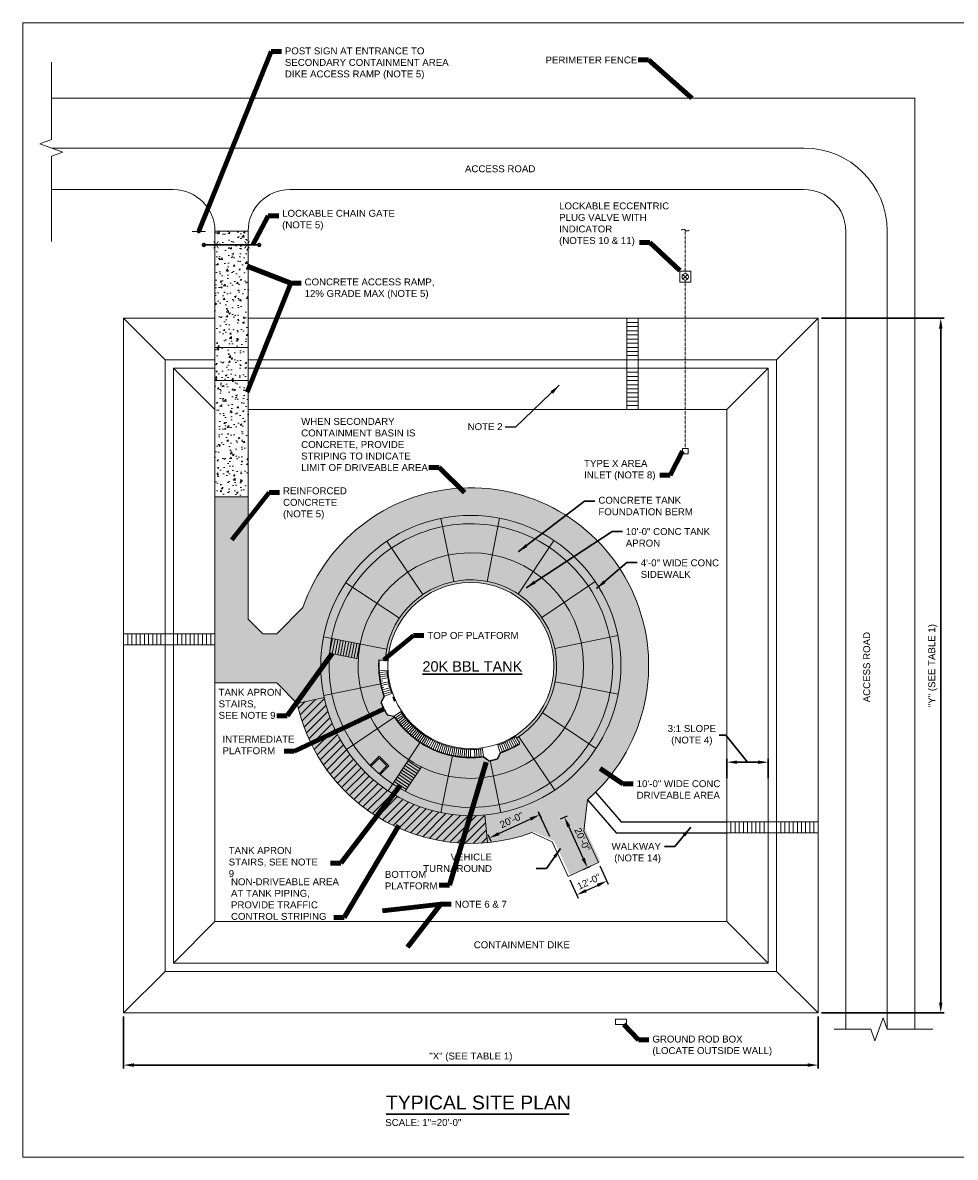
# Model space of a CAD drawing. Header units: inches. Extents: x -22619 to 33, y 1 to 25737.
# Tile 1 of 2: x -22619 to -18574, y 20817 to 25737. Entities that reach past the tile are written whole.
import ezdxf

# ---------------------------------------------------------------- set-up
doc = ezdxf.new("R2010")
doc.units = ezdxf.units.IN
doc.header["$MEASUREMENT"] = 0
for name, pattern in [('CENTER', [24, 15, -3, 3, -3]), ('DASHED', [0.75, 0.5, -0.25]), ('FENCE', [3.31248, 3, -0.15624, -0.15624])]:
    doc.linetypes.add(name, pattern=pattern)
doc.layers.get('DefPoints').update_dxf_attribs({"lineweight": 0})
for name, color, linetype, lineweight in [('C-PVMT-CONC', 2, 'Continuous', 25), ('C-SITE-FENC', 5, 'FENCE', 30), ('G-ANNO-DIMS', 2, 'Continuous', 0), ('G-ANNO-HATC', 2, 'Continuous', 0), ('G-ANNO-MASK', 1, 'Continuous', 0), ('G-ANNO-NOTE', 4, 'Continuous', 30), ('G-ANNO-PATT', 250, 'Continuous', 0), ('G-ANNO-TEXT', 2, 'Continuous', 30), ('M-DETL LGHT', 3, 'Continuous', 0), ('M-DETL-LGHT', 3, 'Continuous', 0), ('M-DETL-MEDM', 5, 'Continuous', 0), ('M-DETL-XLGT', 1, 'Continuous', 0), ('M-FNCE', 4, 'BARBWIRE_1', 0), ('M-ROAD', 3, 'Continuous', 0)]:
    doc.layers.add(name, color=color, linetype=linetype, lineweight=lineweight)
doc.layers.add('G-ANNO-NPLT', color=2, linetype='Continuous', lineweight=0, plot=False)
doc.styles.add("AEC_AC_23CivDims-CC_1_20'", font='arial.ttf', dxfattribs={"height": 30})
doc.styles.add("AEC_AC_43Text-LeftTop_1_1-2_1'", font='arial.ttf', dxfattribs={"height": 1})
doc.styles.add("AEC_AC_45Text-LeftTop_3-4_1'", font='arial.ttf', dxfattribs={"height": 2})
doc.styles.add("AEC_AC_55Text-LeftTop_1_20'", font='arial.ttf', dxfattribs={"height": 30})
doc.styles.add("AEC_AC_56Text-LeftTop_1_30'", font='arial.ttf', dxfattribs={"height": 45})
doc.styles.add('Style-Arial', font='arial.ttf')
doc.styles.add('Style-romans', font='romans.shx')
doc.linetypes.add('BARBWIRE_1', pattern='A,12,-1.2,["X",Style-romans,S=0.9,R=0,X=-0.3,Y=-0.45],-1.2', length=14.4)
doc.dimstyles.new("AEC_AC_23_Civ-Dims_20'", dxfattribs={"dimtxt": 30, "dimasz": 45, "dimexe": 15, "dimexo": 15, "dimgap": 15, "dimtad": 1, "dimlfac": 0.083333, "dimzin": 15, "dimdsep": 46, "dimtxsty": "AEC_AC_23CivDims-CC_1_20'", "dimcen": 0.09, "dimclrd": 256, "dimclre": 256, "dimazin": 2, "dimtfac": 1, "dimtmove": 1, "dimatfit": 3, "dimfxl": 1, "dimfrac": 1, "dimtolj": 1, "dimtzin": 15, "dimlwd": 30, "dimlwe": 30, "dimarcsym": 0})
doc.dimstyles.new("AEC_AC_55_Notes_1_20'", dxfattribs={"dimtxt": 30, "dimasz": 45, "dimexe": 15, "dimexo": 15, "dimgap": 15, "dimtad": 1, "dimjust": 1, "dimdec": 3, "dimzin": 15, "dimdsep": 46, "dimlunit": 5, "dimtxsty": "AEC_AC_55Text-LeftTop_1_20'", "dimcen": 0.09, "dimclrd": 256, "dimclre": 256, "dimazin": 2, "dimtfac": 0.7, "dimtdec": 3, "dimtmove": 1, "dimatfit": 1, "dimfxl": 1, "dimfrac": 1, "dimtolj": 1, "dimtzin": 15, "dimlwd": 30, "dimlwe": 30, "dimarcsym": 0})

# ---------------------------------------------------------------- blocks, each defined once
blk = doc.blocks.new('*U107')
at = {"layer": 'M-DETL LGHT'}
for p, q in [((-90, 24), (-90, -24)), ((90, 24), (-90, 24)), ((-72, 24), (-72, -24)), ((-54, 24), (-54, -24)), ((-36, 24), (-36, -24)), ((-18, 24), (-18, -24)), ((0, 24), (0, -24)), ((18, 24), (18, -24)), ((36, 24), (36, -24)), ((54, 24), (54, -24)), ((72, 24), (72, -24)), ((90, 24), (90, -24)), ((90, -24), (-90, -24))]:
    blk.add_line(p, q, dxfattribs=at)
blk = doc.blocks.new('*D108')
at = {"layer": 'DefPoints', "color": 0, "lineweight": 25, "transparency": 16777216}
for p in [(-22181.2, 21443), (-19169.2, 21443), (-22181.2, 21216.7)]:
    blk.add_point(p, dxfattribs=at)
at = {"layer": 'G-ANNO-DIMS', "lineweight": 30, "transparency": 16777216}
for p, q in [((-22181.2, 21428), (-22181.2, 21201.7)), ((-19169.2, 21428), (-19169.2, 21201.7)), ((-19214.2, 21216.7), (-22136.2, 21216.7))]:
    blk.add_line(p, q, dxfattribs=at)
at = {"layer": 'G-ANNO-DIMS', "lineweight": 25, "transparency": 16777216}
for points in [[(-22136.2, 21224.2), (-22136.2, 21209.2), (-22181.2, 21216.7)], [(-19214.2, 21224.2), (-19214.2, 21209.2), (-19169.2, 21216.7)]]:
    blk.add_solid(points, dxfattribs=at)
at = {"layer": 'G-ANNO-DIMS', "color": 0, "lineweight": 30, "transparency": 16777216, "insert": (-20675.2, 21251.4), "char_height": 30, "attachment_point": 5, "style": "AEC_AC_23CivDims-CC_1_20'"}
blk.add_mtext('\\A1;"X" (SEE TABLE 1)', dxfattribs=at)
blk = doc.blocks.new('*D109')
at = {"layer": 'DefPoints', "color": 0, "lineweight": 25, "transparency": 16777216}
for p in [(-19169.2, 24455), (-18637.2, 24455), (-19169.2, 21443)]:
    blk.add_point(p, dxfattribs=at)
at = {"layer": 'G-ANNO-DIMS', "lineweight": 30, "transparency": 16777216}
for p, q in [((-19154.2, 24455), (-18622.2, 24455)), ((-18637.2, 21488), (-18637.2, 24410)), ((-19154.2, 21443), (-18622.2, 21443))]:
    blk.add_line(p, q, dxfattribs=at)
at = {"layer": 'G-ANNO-DIMS', "lineweight": 25, "transparency": 16777216}
for points in [[(-18644.7, 24410), (-18629.7, 24410), (-18637.2, 24455)], [(-18644.7, 21488), (-18629.7, 21488), (-18637.2, 21443)]]:
    blk.add_solid(points, dxfattribs=at)
at = {"layer": 'G-ANNO-DIMS', "color": 0, "lineweight": 30, "transparency": 16777216, "insert": (-18671.8, 22949), "char_height": 30, "attachment_point": 5, "rotation": 90, "style": "AEC_AC_23CivDims-CC_1_20'"}
blk.add_mtext('\\A1;"Y" (SEE TABLE 1)', dxfattribs=at)
blk = doc.blocks.new('*D111')
at = {"layer": 'DefPoints', "color": 0, "lineweight": 25, "transparency": 16777216}
for p in [(-19385.2, 22530), (-19565.2, 22446.3), (-19385.2, 22446.3)]:
    blk.add_point(p, dxfattribs=at)
at = {"layer": 'G-ANNO-DIMS', "lineweight": 30, "transparency": 16777216}
for p, q in [((-19568.9, 22646.7), (-19598.9, 22646.7)), ((-19475.2, 22530), (-19568.9, 22646.7)), ((-19565.2, 22461.3), (-19565.2, 22545)), ((-19385.2, 22461.3), (-19385.2, 22545)), ((-19520.2, 22530), (-19430.2, 22530))]:
    blk.add_line(p, q, dxfattribs=at)
at = {"layer": 'G-ANNO-DIMS', "lineweight": 25, "transparency": 16777216}
for points in [[(-19520.2, 22537.5), (-19520.2, 22522.5), (-19565.2, 22530)], [(-19430.2, 22537.5), (-19430.2, 22522.5), (-19385.2, 22530)]]:
    blk.add_solid(points, dxfattribs=at)
at = {"layer": 'G-ANNO-DIMS', "color": 0, "lineweight": 30, "transparency": 16777216, "insert": (-19716.8, 22646.7), "char_height": 30, "attachment_point": 5, "style": "AEC_AC_23CivDims-CC_1_20'"}
blk.add_mtext('3:1 SLOPE \\P(NOTE 4)', dxfattribs=at)
blk = doc.blocks.new('*D112')
at = {"layer": 'DefPoints', "color": 0, "lineweight": 25, "transparency": 16777216}
for p in [(-20122, 22094.5), (-20252.7, 22034.1), (-20085.3, 22014.9)]:
    blk.add_point(p, dxfattribs=at)
at = {"layer": 'G-ANNO-DIMS', "lineweight": 25, "transparency": 16777216}
for p, q in [((-20115.7, 22080.9), (-20079, 22001.3)), ((-20246.5, 22020.5), (-20209.7, 21940.9)), ((-20175.1, 21973.4), (-20126.1, 21996))]:
    blk.add_line(p, q, dxfattribs=at)
for points in [[(-20129.3, 22002.9), (-20123, 21989.2), (-20085.3, 22014.9)], [(-20178.3, 21980.2), (-20172, 21966.6), (-20216, 21954.5)]]:
    blk.add_solid(points, dxfattribs=at)
at = {"layer": 'G-ANNO-DIMS', "color": 0, "lineweight": 25, "transparency": 16777216, "insert": (-20163.3, 22012.2), "char_height": 30, "attachment_point": 5, "rotation": 24.783, "style": "AEC_AC_55Text-LeftTop_1_20'"}
blk.add_mtext('\\A1;12\'-0"', dxfattribs=at)
blk = doc.blocks.new('*D113')
at = {"layer": 'DefPoints', "color": 0, "lineweight": 25, "transparency": 16777216}
for p in [(-20269.3, 22291.9), (-20300.3, 22277.8), (-20200.4, 22058.3)]:
    blk.add_point(p, dxfattribs=at)
at = {"layer": 'G-ANNO-DIMS', "lineweight": 25, "transparency": 16777216}
for p, q in [((-20286.6, 22284), (-20255.6, 22298.1)), ((-20188, 22113.3), (-20250.6, 22251)), ((-20186.8, 22064.5), (-20155.7, 22078.6))]:
    blk.add_line(p, q, dxfattribs=at)
for points in [[(-20243.8, 22254.1), (-20257.4, 22247.9), (-20269.3, 22291.9)], [(-20181.2, 22116.5), (-20194.9, 22110.2), (-20169.4, 22072.4)]]:
    blk.add_solid(points, dxfattribs=at)
at = {"layer": 'G-ANNO-DIMS', "color": 0, "lineweight": 25, "transparency": 16777216, "insert": (-20191.7, 22194.7), "char_height": 30, "attachment_point": 5, "rotation": 294.4594, "style": "AEC_AC_55Text-LeftTop_1_20'"}
blk.add_mtext('\\A1;20\'-0"', dxfattribs=at)
blk = doc.blocks.new('*D114')
at = {"layer": 'DefPoints', "color": 0, "lineweight": 25, "transparency": 16777216}
for p in [(-20389.6, 22330.4), (-20376.5, 22302.2), (-20607.8, 22229.7)]:
    blk.add_point(p, dxfattribs=at)
at = {"layer": 'G-ANNO-DIMS', "lineweight": 25, "transparency": 16777216}
for p, q in [((-20383.3, 22316.8), (-20370.2, 22288.6)), ((-20553.9, 22220.3), (-20417.4, 22283.3)), ((-20601.5, 22216.1), (-20588.5, 22187.8))]:
    blk.add_line(p, q, dxfattribs=at)
for points in [[(-20420.5, 22290.1), (-20414.2, 22276.5), (-20376.5, 22302.2)], [(-20557, 22227.1), (-20550.7, 22213.5), (-20594.7, 22201.4)]]:
    blk.add_solid(points, dxfattribs=at)
at = {"layer": 'G-ANNO-DIMS', "color": 0, "lineweight": 25, "transparency": 16777216, "insert": (-20498.3, 22279.3), "char_height": 30, "attachment_point": 5, "rotation": 24.783, "style": "AEC_AC_55Text-LeftTop_1_20'"}
blk.add_mtext('\\A1;20\'-0"', dxfattribs=at)

msp = doc.modelspace()

# ---------------------------------------------------------------- hatches: boundary and pattern name
at = {"layer": 'G-ANNO-PATT'}
h = msp.add_hatch(dxfattribs=at)
h.set_pattern_fill('AR-CONC', color=256, style=0, pattern_type=2)
h.set_pattern_definition([(50, (-21734.96, 24461.44), (71.726, -6.275), [7.5, -82.5]), (355, (-21734.96, 24461.44), (-13.875, 75.219), [6, -66]), (100.451, (-21728.98, 24460.92), (57.851, 68.944), [6.374, -70.114]), (46.184, (-21734.96, 24481.44), (106.724, -16.552), [11.25, -123.75]), (96.636, (-21726.07, 24480.06), (93.466, 97.412), [9.56, -105.171]), (351.184, (-21734.96, 24481.44), (93.466, 97.412), [9, -99]), (21, (-21724.96, 24476.44), (59.691, -40.262), [7.5, -82.5]), (326, (-21724.96, 24476.44), (24.332, 72.515), [6, -66]), (71.451, (-21719.985, 24473.09), (84.022, 32.253), [6.374, -70.114]), (37.5, (-21734.96, 24461.443), (1.216, 33.2894), [0, -65.2, 0, -67, 0, -66.25]), (7.5, (-21734.96, 24461.443), (26.307, 39.4412), [0, -38.2, 0, -63.7, 0, -25.25]), (327.5, (-21757.26, 24461.443), (53.3822, -2.2555), [0, -25, 0, -78, 0, -103.5]), (317.5, (-21767.26, 24461.443), (58.3186, 10.0105), [0, -32.5, 0, -51.8, 0, -73.5])])
h.paths.add_polyline_path([(-21641.1522, 24833.0136), (-21785.1517, 24833.0136), (-21785.1517, 24329.0156), (-21641.1522, 24329.0156)])
h = msp.add_hatch(dxfattribs=at)
h.set_pattern_fill('AR-CONC', color=256, style=0, pattern_type=2)
h.set_pattern_definition([(50, (-21725.47, 24265.25), (71.726, -6.275), [7.5, -82.5]), (355, (-21725.47, 24265.25), (-13.875, 75.22), [6, -66]), (100.45, (-21719.49, 24264.73), (57.85, 68.944), [6.374, -70.114]), (46.184, (-21725.47, 24285.25), (106.724, -16.55), [11.25, -123.75]), (96.64, (-21716.58, 24283.87), (93.47, 97.41), [9.56, -105.17]), (351.18, (-21725.47, 24285.25), (93.47, 97.41), [9, -99]), (21, (-21715.47, 24280.25), (59.69, -40.262), [7.5, -82.5]), (326, (-21715.47, 24280.25), (24.33, 72.515), [6, -66]), (71.45, (-21710.496, 24276.896), (84.022, 32.253), [6.374, -70.114]), (37.5, (-21725.47, 24265.25), (1.216, 33.2894), [0, -65.2, 0, -67, 0, -66.25]), (7.5, (-21725.47, 24265.25), (26.307, 39.441), [0, -38.2, 0, -63.7, 0, -25.25]), (327.5, (-21747.77, 24265.25), (53.382, -2.2555), [0, -25, 0, -78, 0, -103.5]), (317.5, (-21757.77, 24265.25), (58.319, 10.01), [0, -32.5, 0, -51.8, 0, -73.5])])
h.paths.add_polyline_path([(-21785.1517, 24185.0162), (-21641.1522, 24185.0162), (-21641.1522, 24329.0156), (-21785.1517, 24329.0156)])
h = msp.add_hatch(dxfattribs=at)
h.set_pattern_fill('AR-CONC', color=256, style=0, pattern_type=2)
h.set_pattern_definition([(50, (-21719.144, 23847.553), (71.726, -6.275), [7.5, -82.5]), (355, (-21719.144, 23847.55), (-13.875, 75.219), [6, -66]), (100.451, (-21713.17, 23847.03), (57.851, 68.944), [6.374, -70.114]), (46.184, (-21719.14, 23867.55), (106.724, -16.552), [11.25, -123.75]), (96.636, (-21710.25, 23866.17), (93.466, 97.412), [9.56, -105.171]), (351.184, (-21719.14, 23867.55), (93.466, 97.41), [9, -99]), (21, (-21709.144, 23862.553), (59.691, -40.262), [7.5, -82.5]), (326, (-21709.144, 23862.55), (24.332, 72.515), [6, -66]), (71.451, (-21704.17, 23859.2), (84.022, 32.253), [6.374, -70.114]), (37.5, (-21719.144, 23847.553), (1.216, 33.2894), [0, -65.2, 0, -67, 0, -66.25]), (7.5, (-21719.144, 23847.553), (26.307, 39.441), [0, -38.2, 0, -63.7, 0, -25.25]), (327.5, (-21741.444, 23847.553), (53.3822, -2.2555), [0, -25, 0, -78, 0, -103.5]), (317.5, (-21751.444, 23847.553), (58.3186, 10.0105), [0, -32.5, 0, -51.8, 0, -73.5])])
h.paths.add_polyline_path([(-21641.1522, 24185.0162), (-21785.1517, 24185.0162), (-21785.1517, 23681.0182), (-21641.1522, 23681.0182), (-21641.1522, 24059.0167)])
h = msp.add_hatch(dxfattribs=at)
h.set_pattern_fill('AR-CONC', color=256, scale=10)
h.set_pattern_definition([(50, (-21176.15, 23275.193), (71.726, -6.2752), [7.5, -82.5]), (355, (-21176.15, 23275.19), (-13.875, 75.2192), [6, -66]), (100.4514, (-21170.17, 23274.67), (57.851, 68.944), [6.374, -70.1142]), (46.184, (-21176.15, 23295.19), (106.724, -16.552), [11.25, -123.75]), (96.6356, (-21167.25, 23293.81), (93.466, 97.412), [9.561, -105.1714]), (351.184, (-21176.15, 23295.19), (93.466, 97.412), [9, -99]), (21, (-21166.15, 23290.193), (59.6907, -40.2619), [7.5, -82.5]), (326, (-21166.15, 23290.19), (24.3315, 72.515), [6, -66]), (71.4514, (-21161.174, 23286.84), (84.0222, 32.253), [6.374, -70.1142]), (37.5, (-21176.148, 23275.193), (1.216, 33.2894), [0, -65.2, 0, -67, 0, -66.25]), (7.5, (-21176.15, 23275.193), (26.30695, 39.4412), [0, -38.2, 0, -63.7, 0, -25.25]), (327.5, (-21198.448, 23275.193), (53.38224, -2.2555), [0, -25, 0, -78, 0, -103.5]), (317.5, (-21208.45, 23275.193), (58.3186, 10.0105), [0, -32.5, 0, -51.8, 0, -73.5])])
h.paths.add_polyline_path([(-20182.9223, 22248.926), (-20169.3918, 22367.0944, -0.088238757), (-20401.0682, 22228.3881), (-20313.6601, 22188.5636), (-20244.177, 22038.0713), (-20113.4391, 22098.4337)])
h.paths.add_polyline_path([(-21428.561, 22785.2614, 7.276992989), (-21403.9939, 23200.4803), (-21517.2975, 23087.1767), (-21578.02, 23087.1767), (-21641.1522, 23150.309), (-21641.1522, 23681.0182), (-21785.1517, 23681.0182), (-21785.1517, 22873.9978), (-21517.2975, 22873.9978)])
h.paths.add_polyline_path([(-20839.1268, 22587.0411), (-20839.1273, 22587.0401), (-20839.1268, 22587.0411, -0.140294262), (-21007.4978, 22730.0423), (-21037.2134, 22736.1524, -0.035030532), (-21063.3858, 22788.7829), (-21050.3254, 22816.165, -0.100008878), (-21072.4768, 22972.2377), (-21034.5416, 22970.0211, -1.879470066), (-20559.6208, 22608.0658), (-20558.337, 22604.2774, 0.058888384), (-20481.1899, 22641.0081), (-20463.0722, 22612.2376, -0.058888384), (-20547.4254, 22572.0761), (-20560.8578, 22544.8745, -0.02174715), (-20596.3961, 22536.4736), (-20620.5865, 22554.7815, -0.140297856)], flags=16)
h = msp.add_hatch(dxfattribs=at)
h.set_pattern_fill('ANSI31', color=256, style=0, pattern_type=2)
h.set_pattern_definition([(45, (-21177.262, 22443.86), (-17.6777, 17.6777), [])])
h.paths.add_polyline_path([(-20603.274, 22181.3824), (-20614.4619, 22300.8593, -0.379298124), (-21311.2996, 22810.7493), (-21428.561, 22785.2614, 0.379298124)])

# ---------------------------------------------------------------- linework, layer by layer
at = {"layer": 'C-PVMT-CONC'}
for p, q in [((-20169.3918, 22367.0944), (-20134.1439, 22399.7107)), ((-20134.1439, 22399.7107), (-20023.2397, 22272.1056)), ((-20169.3918, 22367.0944), (-20045.1173, 22224.1056)), ((-20023.2397, 22272.1056), (-19565.1605, 22272.1056)), ((-20045.1173, 22224.1056), (-19565.1605, 22224.1056))]:
    msp.add_line(p, q, dxfattribs=at)
at = {"layer": 'C-SITE-FENC'}
msp.add_line((-21833.152, 24773.0136), (-21593.152, 24773.0136), dxfattribs=at)
for centre in [(-21833.152, 24773.0136), (-21593.152, 24773.0136)]:
    msp.add_circle(centre, 6, dxfattribs=at)
at = {"layer": 'DefPoints', "color": 30}
msp.add_point((-18642.6646, 24455.0147), dxfattribs=at)
at = {"layer": 'G-ANNO-DIMS', "lineweight": 25}
msp.add_line((-20333.1169, 22208.2048), (-20379.981, 22309.7069), dxfattribs=at)
at = {"layer": 'G-ANNO-HATC'}
for p, q in [((-21428.561, 22785.2614), (-21311.2996, 22810.7493)), ((-20614.4619, 22300.8593), (-20603.274, 22181.3824))]:
    msp.add_line(p, q, dxfattribs=at)
at = {"layer": 'G-ANNO-MASK', "linetype": 'Continuous', "ltscale": 3, "flags": 128}
for points in [[(-22494.566, 24788.3965), (-22494.566, 25157.735), (-22445.1116, 25175.7349), (-22544.0204, 25211.7348), (-22494.566, 25229.7347), (-22494.566, 25566.1726)], [(-19099.8173, 21371.7466), (-18940.9652, 21371.7466), (-18922.9653, 21322.2922), (-18886.9654, 21421.201), (-18868.9655, 21371.7466), (-18672.1439, 21371.7466)]]:
    msp.add_lwpolyline(points, dxfattribs=at)
at = {"layer": 'G-ANNO-MASK'}
for centre, radius, start, end in [((-19752.8312, 24830.7984), 10.3667, 42.2683713, 147.1847107), ((-19736.4405, 24844.6528), 11.1079, 218.2824921, 316.3625986)]:
    msp.add_arc(centre, radius, start, end, dxfattribs=at)
at = {"layer": 'G-ANNO-NOTE'}
msp.add_line((-20885.3072, 22911.9939), (-20452.7106, 22911.9939), dxfattribs=at)
at = {"layer": 'G-ANNO-NPLT'}
msp.add_3dface([(-22618.9112, 25736.7531), (-15418.9112, 25736.7531), (-15418.9112, 20816.7531), (-22618.9112, 20816.7531)], dxfattribs=at)
at = {"layer": 'G-ANNO-TEXT', "ltscale": 30}
msp.add_line((-21043.0293, 21003.7755), (-20248.3376, 21003.7755), dxfattribs=at)
at = {"layer": 'M-DETL LGHT'}
for p, q in [((-21008.7534, 22813.7828), (-21014.2585, 22811.3892)), ((-21014.2585, 22811.3892), (-21007.081, 22794.8821)), ((-21014.2585, 22811.3892), (-21001.5759, 22797.2758)), ((-21008.7534, 22813.7828), (-21007.081, 22794.8821)), ((-21001.5759, 22797.2758), (-21007.081, 22794.8821))]:
    msp.add_line(p, q, dxfattribs=at)
at = {"layer": 'M-DETL LGHT', "flags": 128}
for points in [[(-21287.7808, 23003.0978), (-21275.5976, 23065.7747)], [(-21276.0013, 23000.8081), (-21263.8181, 23063.485)], [(-21264.2218, 22998.5184), (-21252.0387, 23061.1953)], [(-21252.4423, 22996.2287), (-21240.2592, 23058.9056)], [(-21240.6629, 22993.939), (-21228.4797, 23056.6159)], [(-21228.8834, 22991.6493), (-21216.7002, 23054.3262)], [(-21217.1039, 22989.3596), (-21204.9208, 23052.0365)], [(-21205.3244, 22987.0699), (-21193.1413, 23049.7468)], [(-21193.5449, 22984.7802), (-21181.3618, 23047.4571)], [(-21181.7655, 22982.4905), (-21169.5823, 23045.1674)], [(-21169.986, 22980.2008), (-21157.8028, 23042.8777)], [(-21287.7639, 23003.1847), (-21163.2414, 22978.8847)], [(-20895.1202, 22501.0082), (-20948.3638, 22536.2493)], [(-20928.2363, 22450.9752), (-20981.4799, 22486.2164)], [(-20921.6131, 22460.9818), (-20974.8567, 22496.2229)], [(-20914.9899, 22470.9884), (-20968.2335, 22506.2295)], [(-20908.3667, 22480.995), (-20961.6103, 22516.2361)], [(-20959.5948, 22403.7537), (-20889.4912, 22509.4992)], [(-20901.7435, 22491.0016), (-20954.987, 22526.2427)], [(-20954.7292, 22410.9488), (-21007.9728, 22446.19)], [(-20948.106, 22420.9554), (-21001.3496, 22456.1966)], [(-20941.4828, 22430.962), (-20994.7263, 22466.2032)], [(-20934.8596, 22440.9686), (-20988.1031, 22476.2098)]]:
    msp.add_lwpolyline(points, dxfattribs=at)
at = {"layer": 'M-DETL LGHT'}
for points in [[(-19998.19, 24275.0151), (-19950.19, 24275.0151), (-19950.19, 24239.016), (-19998.19, 24239.016)], [(-22001.1508, 23086.9137), (-21965.1509, 23086.9137), (-21965.1509, 23038.9137), (-22001.1508, 23038.9137)], [(-19385.1613, 22224.1056), (-19349.1614, 22224.1056), (-19349.1614, 22272.1056), (-19385.1613, 22272.1056)]]:
    msp.add_3dface(points, dxfattribs=at)
at = {"layer": 'M-DETL-LGHT', "linetype": 'DASHED'}
for p, q in [((-19745.1598, 24649.0553), (-19745.1598, 24837.7711)), ((-19745.1598, 24649.0553), (-19745.1598, 24837.7711)), ((-19745.1598, 23891.0174), (-19745.1598, 24620.9735))]:
    msp.add_line(p, q, dxfattribs=at)
at = {"layer": 'M-DETL-LGHT'}
for p, q in [((-19755.0882, 24625.086), (-19735.2314, 24644.9428)), ((-19735.2314, 24625.086), (-19755.0882, 24644.9428)), ((-19755.0882, 24625.086), (-19735.2314, 24644.9428)), ((-19735.2314, 24625.086), (-19755.0882, 24644.9428)), ((-22001.1508, 24275.0158), (-22181.1501, 24455.0151)), ((-19349.1614, 24275.0158), (-19169.1621, 24455.0151)), ((-21785.1517, 24059.0167), (-21965.1509, 24239.016)), ((-19565.1605, 24059.0167), (-19385.1613, 24239.016)), ((-20804.9441, 23586.9496), (-20749.3207, 23313.5517)), ((-20550.94, 23588.0579), (-20604.1754, 23314.185)), ((-21039.1892, 23488.7224), (-20883.175, 23257.4219)), ((-20315.8466, 23491.8786), (-20469.8364, 23259.2254)), ((-21218.0136, 23308.3307), (-20985.3604, 23154.3409)), ((-20135.4548, 23313.0543), (-20366.7554, 23157.0401)), ((-20037.2277, 23078.8091), (-20310.6256, 23023.1857)), ((-21314.1928, 23073.2373), (-21040.32, 23020.0018)), ((-20036.1194, 22824.805), (-20309.9923, 22878.0405)), ((-21313.0845, 22819.2331), (-21065.1646, 22869.673)), ((-20132.2986, 22589.7116), (-20364.9518, 22743.7014)), ((-21214.8574, 22584.988), (-21005.0929, 22726.4759)), ((-20311.123, 22409.3198), (-20467.1372, 22640.6204)), ((-21034.4656, 22406.1636), (-20894.5161, 22617.6043)), ((-21034.4656, 22406.1636), (-20894.5161, 22617.6043)), ((-21072.757, 22556.1326), (-21110.2221, 22518.7506)), ((-21072.7664, 22547.6473), (-21106.2171, 22514.2709)), ((-21072.7664, 22547.6473), (-21038.8631, 22513.6686)), ((-21072.757, 22556.1326), (-21030.3779, 22513.6592)), ((-20545.3681, 22311.0927), (-20591.4219, 22537.4544)), ((-21038.8631, 22513.6686), (-21072.3139, 22480.2922)), ((-21030.3779, 22513.6592), (-21067.843, 22476.2773)), ((-21785.1517, 21839.0256), (-21965.1509, 21659.0263)), ((-19565.1605, 21839.0256), (-19385.1613, 21659.0263)), ((-22001.1508, 21623.0264), (-22181.1501, 21443.0272)), ((-19349.1614, 21623.0264), (-19169.1621, 21443.0272))]:
    msp.add_line(p, q, dxfattribs=at)
at = {"layer": 'M-DETL-LGHT', "flags": 128}
msp.add_lwpolyline([(-20804.9441, 22311.0927), (-20754.4021, 22559.5148)], dxfattribs=at)
at = {"layer": 'M-DETL-LGHT'}
msp.add_circle((-19745.1598, 24635.0144), 14.0409, dxfattribs=at)
msp.add_circle((-19745.1598, 24635.0144), 14.0409, dxfattribs=at)
for centre, radius, start, end in [((-19752.8312, 24830.7984), 10.3667, 42.2683713, 147.1847107), ((-19736.4405, 24844.6528), 11.1079, 218.2824921, 316.3625986), ((-20675.1561, 22949.0211), 371.9985, 302.2, 176.3478045)]:
    msp.add_arc(centre, radius, start, end, dxfattribs=at)
at = {"layer": 'M-DETL-MEDM'}
for p, q in [((-21785.1517, 24833.0136), (-21785.1517, 21839.0256)), ((-21641.1522, 24833.0136), (-21785.1517, 24833.0136)), ((-21641.1522, 24833.0136), (-21641.1522, 23681.0182)), ((-22181.1501, 24455.0151), (-22181.1501, 21443.0272)), ((-21786.7588, 24455.0151), (-22181.1501, 24455.0151)), ((-19169.1621, 24455.0151), (-21639.5451, 24455.0151)), ((-19169.1621, 21443.0272), (-19169.1621, 24455.0151)), ((-21641.1522, 24329.0156), (-21785.1517, 24329.0156)), ((-22001.1508, 24275.0158), (-22001.1508, 21623.0264)), ((-21785.1517, 24275.0158), (-22001.1508, 24275.0158)), ((-19349.1614, 24275.0158), (-21641.1522, 24275.0158)), ((-19349.1614, 21623.0264), (-19349.1614, 24275.0158)), ((-21965.1509, 24239.016), (-21965.1509, 21659.0263)), ((-21785.1517, 24239.016), (-21965.1509, 24239.016)), ((-19385.1613, 24239.016), (-21641.1522, 24239.016)), ((-19385.1613, 21659.0263), (-19385.1613, 24239.016)), ((-21641.1522, 24185.0162), (-21785.1517, 24185.0162)), ((-19565.1605, 24059.0167), (-21641.1522, 24059.0167)), ((-19565.1605, 21839.0256), (-19565.1605, 24059.0167)), ((-21641.1522, 23681.0182), (-21785.1517, 23681.0182)), ((-21517.2975, 23087.1767), (-21578.02, 23087.1767)), ((-21517.2975, 23087.1767), (-21578.02, 23087.1767)), ((-21517.2975, 22873.9978), (-21785.1517, 22873.9978)), ((-20184.9866, 22230.8974), (-20169.3918, 22367.0944)), ((-20322.223, 22184.6101), (-20410.5494, 22224.853)), ((-20184.9866, 22230.8974), (-20122.002, 22094.4802)), ((-20322.223, 22184.6101), (-20252.7398, 22034.1178)), ((-20252.7398, 22034.1178), (-20122.002, 22094.4802)), ((-21785.1517, 21839.0256), (-19565.1605, 21839.0256)), ((-21965.1509, 21659.0263), (-19385.1613, 21659.0263)), ((-22001.1508, 21623.0264), (-19349.1614, 21623.0264)), ((-22181.1501, 21443.0272), (-19169.1621, 21443.0272))]:
    msp.add_line(p, q, dxfattribs=at)
at = {"layer": 'M-DETL-MEDM', "flags": 128}
for points in [[(-21855.2095, 24831.1638), (-21883.8483, 24831.1638)], [(-21855.2095, 24831.1638), (-21826.5707, 24831.1638)], [(-21641.1522, 23681.0182), (-21641.1522, 23150.309)], [(-21403.9939, 23200.4803), (-21517.2975, 23087.1767)], [(-21641.1522, 23150.309), (-21578.02, 23087.1767)], [(-21428.561, 22785.2614), (-21517.2975, 22873.9978)]]:
    msp.add_lwpolyline(points, dxfattribs=at)
msp.add_lwpolyline([(-21859.2095, 24831.1638, 8, 8, 1), (-21851.2095, 24831.1638, 8, 8, 1), (-21859.2095, 24831.1638, 0, 0, 0)], format="xyseb", dxfattribs=at)
at = {"layer": 'M-DETL-MEDM'}
msp.add_circle((-20675.1561, 22949.0211), 359.9986, dxfattribs=at)
for radius, start, end in [(770.9969, 310.9945674, 160.9648584), (650.9974, 0, 359.9999943), (614.9975, 270.4018097, 202.6560605), (488.998, 270.5049707, 180.498631), (488.998, 180.498631, 270.5049707), (770.9969, 192.2630346, 234.6744687), (614.9975, 202.6560605, 270.4018097), (770.9969, 234.3378639, 290.0719969)]:
    msp.add_arc((-20675.1561, 22949.0211), radius, start, end, dxfattribs=at)
for points in [[(-19769.1598, 24659.0144), (-19721.1598, 24659.0144), (-19721.1598, 24611.0144), (-19769.1598, 24611.0144)], [(-19733.1599, 23867.0175), (-19733.1599, 23891.0174), (-19757.1598, 23891.0174), (-19757.1598, 23867.0175)], [(-19999.4839, 21391.9244), (-19999.4839, 21415.9243), (-20047.6235, 21415.9243), (-20047.6235, 21391.9244)]]:
    msp.add_3dface(points, dxfattribs=at)
at = {"layer": 'M-DETL-XLGT'}
for p, q in [((-21034.4194, 22972.0173), (-21074.3517, 22974.3507)), ((-21034.5416, 22970.0211), (-21072.4768, 22972.2377)), ((-21034.5416, 22928.0212), (-21072.4768, 22925.8046)), ((-21014.5052, 22828.8498), (-21050.3254, 22816.165)), ((-21050.3254, 22816.165), (-21063.3858, 22788.7829)), ((-21007.4978, 22730.0423), (-21037.2134, 22736.1524)), ((-20975.7667, 22750.9498), (-21007.4978, 22730.0423)), ((-20481.1899, 22641.0081), (-20463.0722, 22612.2376)), ((-20625.7967, 22592.4225), (-20620.5865, 22554.7815)), ((-20559.6208, 22608.0658), (-20547.4254, 22572.0761)), ((-20547.4254, 22572.0761), (-20560.8578, 22544.8745))]:
    msp.add_line(p, q, dxfattribs=at)
at = {"layer": 'M-DETL-XLGT', "linetype": 'CENTER', "ltscale": 0.5, "flags": 128}
msp.add_lwpolyline([(-21074.3517, 22974.3507, 0.100747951), (-21052.4867, 22816.2794), (-21065.5731, 22788.8427, 0.036086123), (-21038.4857, 22734.3722), (-21008.7109, 22728.2499, 0.287984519), (-20621.1339, 22552.6875), (-20596.8953, 22534.3432, 0.022801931), (-20559.4576, 22543.1931), (-20545.9984, 22570.4488, 0.058368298), (-20462.0065, 22610.5452)], format="xyb", dxfattribs=at)
at = {"layer": 'M-DETL-XLGT', "flags": 128}
for points in [[(-21038.0939, 22921.2524), (-21071.9947, 22918.6586)], [(-21037.3231, 22912.5513), (-21071.1518, 22909.1448)], [(-21036.3436, 22903.8713), (-21070.0809, 22899.654)], [(-21035.1562, 22895.2173), (-21068.7826, 22890.1916)], [(-21057.5852, 22882.4469), (-21067.2576, 22880.7631)], [(-21032.1602, 22878.0071), (-21065.5068, 22871.3739)], [(-21030.3534, 22869.4609), (-21063.5312, 22862.0294)], [(-21052.5005, 22854.937), (-21061.3319, 22852.735)], [(-21026.1272, 22852.5108), (-21058.9102, 22843.4961)], [(-21023.7103, 22844.1167), (-21056.2675, 22834.3179)], [(-21021.0926, 22835.783), (-21053.4054, 22825.2058)], [(-21028.342, 22860.9605), (-21033.1038, 22859.7732)], [(-20974.2937, 22741.6286), (-21001.7331, 22722.6048)], [(-20969.3495, 22734.6728), (-20996.3353, 22715.011)], [(-20964.2435, 22727.8348), (-20990.761, 22707.5457)], [(-20958.9787, 22721.1184), (-20985.0133, 22700.2132)], [(-20953.5579, 22714.5272), (-20979.0952, 22693.0175)], [(-20947.984, 22708.065), (-20973.0101, 22685.9625)], [(-20942.2602, 22701.7352), (-20966.7612, 22679.0521)], [(-20936.3896, 22695.5413), (-20960.3521, 22672.29)], [(-20930.3753, 22689.4868), (-20953.7862, 22665.6801)], [(-20924.2208, 22683.5749), (-20947.0671, 22659.2259)], [(-20917.9294, 22677.8089), (-20940.1986, 22652.931)], [(-20911.5045, 22672.192), (-20933.1843, 22646.7989)], [(-20904.9497, 22666.7273), (-20926.0283, 22640.8329)], [(-20898.2686, 22661.4177), (-20918.7344, 22635.0363)], [(-20891.4649, 22656.2662), (-20911.3065, 22629.4123)], [(-20884.5423, 22651.2756), (-20903.7489, 22623.9639)], [(-20877.5045, 22646.4487), (-20896.0656, 22618.6943)], [(-20870.3556, 22641.7882), (-20888.2609, 22613.6062)], [(-20863.0993, 22637.2964), (-20880.3391, 22608.7025)], [(-20855.7398, 22632.9761), (-20872.3044, 22603.9858)], [(-20495.8925, 22632.2254), (-20479.1481, 22602.6346)], [(-20488.4896, 22636.5303), (-20471.0537, 22607.3416)], [(-20848.281, 22628.8294), (-20864.1614, 22599.4588)], [(-20840.727, 22624.8588), (-20855.9145, 22595.1239)], [(-20833.082, 22621.0663), (-20847.5683, 22590.9836)], [(-20825.3502, 22617.4541), (-20839.1273, 22587.0401)], [(-20817.5359, 22614.0242), (-20830.5961, 22583.2955)], [(-20809.6432, 22610.7784), (-20821.9795, 22579.752)], [(-20801.6767, 22607.7185), (-20813.2822, 22576.4114)], [(-20793.6406, 22604.8462), (-20804.509, 22573.2757)], [(-20785.5394, 22602.1632), (-20795.6647, 22570.3464)], [(-20777.3775, 22599.6707), (-20786.7541, 22567.6254)], [(-20769.1595, 22597.3703), (-20777.7822, 22565.114)], [(-20760.8897, 22595.2632), (-20768.7539, 22562.8136)], [(-20752.5729, 22593.3505), (-20759.6742, 22560.7255)], [(-20744.2134, 22591.6334), (-20750.548, 22558.8508)], [(-20735.8161, 22590.1126), (-20741.3803, 22557.1906)], [(-20727.3853, 22588.7892), (-20732.1762, 22555.7457)], [(-20718.9259, 22587.6638), (-20722.9408, 22554.5171)], [(-20710.4424, 22586.737), (-20713.6792, 22553.5053)], [(-20701.9395, 22586.0093), (-20704.3963, 22552.7108)], [(-20693.4219, 22585.4812), (-20695.0974, 22552.1343)], [(-20684.8943, 22585.1529), (-20685.7875, 22551.7759)], [(-20676.3613, 22585.0246), (-20676.4718, 22551.6358)], [(-20659.298, 22585.3682), (-20657.8433, 22552.0109)], [(-20650.7771, 22585.8399), (-20648.5408, 22552.5259)], [(-20642.2695, 22586.5113), (-20639.2529, 22553.2588)], [(-20633.7801, 22587.3819), (-20629.9848, 22554.2093)], [(-20550.2554, 22607.1224), (-20538.5889, 22575.1868)], [(-20542.2469, 22610.1553), (-20529.8323, 22578.503)], [(-20534.3119, 22613.3757), (-20521.1561, 22582.0242)], [(-20526.4548, 22616.782), (-20512.5651, 22585.7486)], [(-20518.6801, 22620.3721), (-20504.0642, 22589.6741)], [(-20510.992, 22624.1441), (-20495.658, 22593.7985)], [(-20503.3947, 22628.096), (-20487.3511, 22598.1194)], [(-20620.5865, 22554.7815), (-20596.3961, 22536.4736)]]:
    msp.add_lwpolyline(points, dxfattribs=at)
at = {"layer": 'M-DETL-XLGT'}
for centre, radius, start, end in [((-20675.1561, 22949.0211), 397.9984, 176.6558478, 199.5002348), ((-20675.1561, 22949.0211), 363.9985, 183.3441522, 199.5002348), ((-20675.1561, 22949.0211), 419.9983, 202.4279328, 210.4530578), ((-20675.1561, 22949.0211), 363.9985, 213.3807558, 277.8806549), ((-20673.5041, 22952.6681), 401.3901, 213.6857191, 277.5756917), ((-20675.1561, 22949.0211), 363.9985, 288.7193451, 302.2), ((-20675.1561, 22949.0211), 397.9984, 288.7193451, 302.2), ((-20675.1561, 22949.0211), 419.9983, 280.8083529, 285.7916471)]:
    msp.add_arc(centre, radius, start, end, dxfattribs=at)
at = {"layer": 'M-FNCE', "ltscale": 20}
for q in [(-22493.2423, 25409.0113), (-18749.1638, 21371.7466)]:
    msp.add_line((-18749.1638, 25409.0113), q, dxfattribs=at)
at = {"layer": 'M-ROAD', "ltscale": 3}
for p, q in [((-19229.1619, 25193.0122), (-22492.5805, 25193.0122)), ((-19049.1626, 21371.7466), (-19049.1626, 24833.0136)), ((-18869.1633, 24833.0136), (-18869.1633, 21371.7466))]:
    msp.add_line(p, q, dxfattribs=at)
at = {"layer": 'M-ROAD', "ltscale": 3, "flags": 128}
for points in [[(-21785.1517, 24833.0136, 0.414213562), (-21965.1509, 25013.0129), (-22493.2423, 25013.0129)], [(-19229.1619, 25013.0129), (-21461.153, 25013.0129, 0.414213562), (-21641.1522, 24833.0136)]]:
    msp.add_lwpolyline(points, format="xyb", dxfattribs=at)
at = {"layer": 'M-ROAD', "ltscale": 3}
for radius in [359.9986, 179.9993]:
    msp.add_arc((-19229.1619, 24833.0136), radius, 0, 90, dxfattribs=at)

# ---------------------------------------------------------------- block references
at = {"layer": 'M-DETL LGHT', "rotation": 90}
for p in [(-19974.1916, 24365.0162), (-19974.1916, 24149.0171)]:
    msp.add_blockref('*U107', p, dxfattribs=at)
at = {"layer": 'M-DETL LGHT'}
for p in [(-22091.1497, 23062.9153), (-21875.1506, 23062.9153), (-19475.1602, 22248.1072), (-19259.161, 22248.1072)]:
    msp.add_blockref('*U107', p, dxfattribs=at)

# ---------------------------------------------------------------- texts
at = {"layer": 'C-SITE-FENC', "char_height": 30, "style": 'Style-Arial'}
for insert, attachment_point in [((-21794.5839, 24773.0136), 4), ((-21631.9944, 24773.0136), 6)]:
    msp.add_mtext('X', dxfattribs=dict(at, insert=insert, attachment_point=attachment_point))
at = {"layer": 'G-ANNO-NOTE', "char_height": 30, "style": "AEC_AC_55Text-LeftTop_1_20'"}
for s, insert, width, attachment_point in [('POST SIGN AT ENTRANCE TO SECONDARY CONTAINMENT AREA DIKE ACCESS RAMP (NOTE 5)', (-21481.84, 25490.5454), 789.638817, 7), ('LOCKABLE ECCENTRIC PLUG VALVE WITH INDICATOR\\P(NOTES 10 & 11)', (-20292.3288, 24768.2234), 485.09699, 7), ('WHEN SECONDARY CONTAINMENT BASIN IS CONCRETE, PROVIDE STRIPING TO INDICATE LIMIT OF DRIVEABLE AREA', (-21411.0864, 23792.1666), 549.9794, 7), ('TYPE X AREA INLET (NOTE 8)', (-20184.0914, 23840.6592), 328.051594, 1), ('REINFORCED CONCRETE   (NOTE 5)', (-21489.8273, 23582.8772), 367.333108, 7), ('TANK APRON STAIRS, \\PSEE NOTE 9', (-21769.1991, 22848.2455), 419.203198, 1), ('INTERMEDIATE PLATFORM', (-21752.1908, 22644.8616), 277.203454, 1), ('10\'-0" WIDE CONC DRIVEABLE AREA', (-19955.9803, 22451.886), 445.201192, 1), ('TANK APRON STAIRS, SEE NOTE 9', (-21725.3423, 22162.186), 419.203198, 1), ('VEHICLE TURNAROUND', (-20583.7419, 22133.9008), 120.217893, 3), ('BOTTOM PLATFORM', (-21047.9643, 22018.3892), 278.920511, 4), ('NON-DRIVEABLE AREA AT TANK PIPING, PROVIDE TRAFFIC CONTROL STRIPING', (-21715.514, 22026.5727), 525.317759, 1)]:
    msp.add_mtext(s, dxfattribs=dict(at, insert=insert, width=width, attachment_point=attachment_point))
at = {"layer": 'G-ANNO-NOTE'}
for s, insert, char_height, attachment_point, style in [('PERIMETER FENCE', (-20351.2342, 25559.6972), 30, 7, "AEC_AC_55Text-LeftTop_1_20'"), ('ACCESS ROAD', (-20700.5344, 25118.244), 30, 1, "AEC_AC_55Text-LeftTop_1_20'"), ('LOCKABLE CHAIN GATE \\P(NOTE 5)', (-21493.6396, 24836.1541), 30, 7, "AEC_AC_55Text-LeftTop_1_20'"), ('CONCRETE ACCESS RAMP,\\P12% GRADE MAX (NOTE 5)', (-21396.3574, 24538.5255), 30, 7, "AEC_AC_55Text-LeftTop_1_20'"), ('NOTE 2', (-20689.2294, 23969.6147), 30, 7, "AEC_AC_55Text-LeftTop_1_20'"), ('TOP OF PLATFORM', (-20863.8661, 23079.386), 30, 4, "AEC_AC_55Text-LeftTop_1_20'"), ('20K BBL TANK', (-20885.1596, 22967.7903), 45, 1, "AEC_AC_56Text-LeftTop_1_30'"), ('WALKWAY\\P(NOTE 14)', (-19850.6838, 22180.0861), 30, 3, "AEC_AC_55Text-LeftTop_1_20'"), ('NOTE 6 & 7', (-20744.9388, 21913.9471), 30, 4, "AEC_AC_55Text-LeftTop_1_20'"), ('CONTAINMENT DIKE', (-20662.6094, 21753.3396), 30, 1, "AEC_AC_55Text-LeftTop_1_20'"), ('GROUND ROD BOX\\P(LOCATE OUTSIDE WALL)', (-19887.8339, 21299.9673), 30, 4, "AEC_AC_55Text-LeftTop_1_20'")]:
    msp.add_mtext(s, dxfattribs=dict(at, insert=insert, char_height=char_height, attachment_point=attachment_point, style=style))
at = {"layer": 'G-ANNO-NOTE', "lineweight": 25, "char_height": 30, "attachment_point": 7, "style": "AEC_AC_55Text-LeftTop_1_20'"}
for s, insert, width in [('CONCRETE TANK FOUNDATION BERM', (-20122.0016, 23600.5476), 426.956415), ('10\'-0" CONC TANK APRON', (-20003.087, 23464.6863), 371.455522), ('4\'-0" WIDE CONC SIDEWALK', (-19938.3525, 23329.0596), 347.191798)]:
    msp.add_mtext(s, dxfattribs=dict(at, insert=insert, width=width))
at = {"layer": 'G-ANNO-NOTE', "insert": (-18973.3715, 22789.7356), "char_height": 30, "attachment_point": 1, "rotation": 90, "style": "AEC_AC_55Text-LeftTop_1_20'"}
msp.add_mtext('ACCESS ROAD', dxfattribs=at)
at = {"layer": 'G-ANNO-TEXT', "attachment_point": 1}
for s, insert, char_height, style in [('TYPICAL SITE PLAN', (-21043.0293, 21084.44), 60, "AEC_AC_45Text-LeftTop_3-4_1'"), ('SCALE: 1"=20\'-0"', (-21046.389, 20982.7402), 30, "AEC_AC_43Text-LeftTop_1_1-2_1'")]:
    msp.add_mtext(s, dxfattribs=dict(at, insert=insert, char_height=char_height, style=style))

# ---------------------------------------------------------------- dimensions: what is measured, and where the dimension line sits
at = {"layer": 'G-ANNO-DIMS', "lineweight": 30}
for base, p2, angle, text, picture, middle in [((-18637.1509, 24455.0151), (-19169.1621, 24455.0151), 90, '"Y" (SEE TABLE 1)', '*D109', (-18671.8166, 22949.0211)), ((-22181.1501, 21216.7176), (-22181.1501, 21443.0272), 180, '"X" (SEE TABLE 1)', '*D108', (-20675.1561, 21251.3834))]:
    dim = msp.add_linear_dim(base=base, p1=(-19169.1621, 21443.0272), p2=p2, angle=angle, text=text, dimstyle="AEC_AC_23_Civ-Dims_20'", override={"dimpost": "'"}, dxfattribs=at)
    dim.commit()
    dim.dimension.update_dxf_attribs({"geometry": picture, "text_midpoint": middle})
dim = msp.add_linear_dim(base=(-19385.1613, 22530.0397), p1=(-19565.1605, 22446.3452), p2=(-19385.1613, 22446.3452), text='3:1 SLOPE \\P(NOTE 4)', dimstyle="AEC_AC_23_Civ-Dims_20'", override={"dimtad": 0, "dimpost": "'", "dimtolj": 0}, dxfattribs=at)
dim.commit()
dim.dimension.update_dxf_attribs({"geometry": '*D111', "text_midpoint": (-19613.9381, 22646.6552), "dimtype": 160})
at = {"layer": 'G-ANNO-DIMS', "lineweight": 25}
for p1, p2, distance, text, override, picture, middle in [((-20607.797, 22229.6839), (-20389.5567, 22330.4468), -31.1263, '20\'-0"', {"dimjust": 0, "dimatfit": 3, "dimlwd": 25, "dimlwe": 25}, '*D114', (-20498.3377, 22279.3308)), ((-20200.4075, 22058.2799), (-20300.2665, 22277.8128), -34.0708, '20\'-0"', {"dimjust": 0, "dimatfit": 3, "dimlwd": 25, "dimlwe": 25}, '*D113', (-20191.7275, 22194.7061)), ((-20252.7398, 22034.1178), (-20122.002, 22094.4802), -87.6478, '12\'-0"', {"dimtad": 1, "dimjust": 0, "dimse1": 0, "dimse2": 0, "dimatfit": 3, "dimlwd": 25, "dimlwe": 25}, '*D112', (-20163.3389, 22012.2484))]:
    dim = msp.add_aligned_dim(p1=p1, p2=p2, distance=distance, text=text, dimstyle="AEC_AC_55_Notes_1_20'", override=override, dxfattribs=at)
    dim.commit()
    dim.dimension.update_dxf_attribs({"geometry": picture, "text_midpoint": middle})

# ---------------------------------------------------------------- leaders
at = {"layer": 'G-ANNO-NOTE', "lineweight": 30, "annotation_type": 0, "has_hookline": 1}
for points, override, hookline_direction, text_width in [([(-21854.7741, 24833.0136), (-21541.84, 25612.5538), (-21496.84, 25612.5538)], {"dimtad": 0, "dimclrd": 0, "dimlwd": 65534}, 0, 708.397), ([(-19717.359, 25409.0113), (-19904.7673, 25575.2117), (-19949.7673, 25575.2117)], {"dimtad": 0, "dimclrd": 0, "dimlwd": 65534}, 1, 392.7012), ([(-21620.9274, 24773.739), (-21553.6396, 24899.4735), (-21508.6396, 24899.4735)], {"dimtad": 0, "dimclrd": 0, "dimlwd": 65534}, 0, 483.7653), ([(-19769.1598, 24661.5977), (-19898.8492, 24783.8293), (-19943.8492, 24783.8293)], {"dimtad": 0, "dimclrd": 0, "dimlwd": 65534}, 1, 472.6944), ([(-21645.3957, 24135.3307), (-21456.3574, 24607.2869), (-21411.3574, 24607.2869)], {"dimtad": 0, "dimclrd": 0, "dimlwd": 65534}, 0, 557.7217), ([(-20291.6517, 24164.3561), (-20482.0435, 23983.4123), (-20527.0435, 23983.4123)], {"dimtad": 0, "dimclrd": 0, "dimlwd": 25}, 1, 145.9686), ([(-19757.1598, 23879.0174), (-19811.0398, 23775.1448), (-19856.0398, 23775.1448)], {"dimtad": 0, "dimclrd": 0, "dimlwd": 65534}, 1, 304.2769), ([(-20703.2486, 23699.5076), (-20812.3898, 23807.6811), (-20857.3898, 23807.6811)], {"dimtad": 0, "dimclrd": 0, "dimlwd": 65534}, 1, 546.6098), ([(-21711.1303, 23494.4991), (-21549.8273, 23699.4435), (-21504.8273, 23699.4435)], {"dimtad": 0, "dimclrd": 0, "dimlwd": 65534}, 0, 271.5553), ([(-21052.3754, 22974.1393), (-20923.8661, 23079.386), (-20878.8661, 23079.386)], {"dimtad": 0, "dimclrd": 0, "dimlwd": 65534}, 0, 391.678), ([(-21051.2215, 22762.0093), (-21440.1896, 22578.2236), (-21485.1896, 22578.2236)], {"dimtad": 0, "dimclrd": 0, "dimlwd": 65534}, 1, 305.8527), ([(-20608.694, 22529.8222), (-20767.7132, 21997.4686), (-20812.7132, 21997.4686)], {"dimtad": 0, "dimclrd": 0, "dimlwd": 65534}, 1, 221.7872), ([(-20115.0392, 22502.0411), (-20015.9803, 22436.3715), (-19970.9803, 22436.3715)], {"dimtad": 0, "dimclrd": 0, "dimlwd": 65534}, 0, 357.8513), ([(-20987.2924, 22255.9354), (-21224.3222, 21856.0245), (-21269.3222, 21856.0245)], {"dimtad": 0, "dimclrd": 0, "dimlwd": 65534}, 1, 464.9795), ([(-20950.0443, 21728.2236), (-20804.9388, 21913.9471), (-20759.9388, 21913.9471)], {"dimtad": 0, "dimclrd": 0, "dimlwd": 65534}, 0, 220.8254), ([(-20011.4839, 21391.9244), (-19947.8339, 21326.7462), (-19902.8339, 21326.7462)], {"dimtad": 0, "dimclrd": 0, "dimlwd": 65534}, 0, 515.2387)]:
    msp.add_leader(points, dimstyle="AEC_AC_55_Notes_1_20'", override=override, dxfattribs=dict(at, hookline_direction=hookline_direction, text_width=text_width))
at = {"layer": 'G-ANNO-NOTE', "lineweight": 30}
for points in [[(-21645.3957, 24680.5509), (-21456.3574, 24607.2869)], [(-21058.8436, 21886.0114), (-20804.9388, 21913.9471)]]:
    msp.add_leader(points, dimstyle="AEC_AC_55_Notes_1_20'", override={"dimclrd": 0, "dimlwd": 65534}, dxfattribs=at)
at = {"layer": 'G-ANNO-NOTE', "lineweight": 25, "annotation_type": 0, "has_hookline": 1}
for points, hookline_direction, text_width in [([(-20469.6408, 23442.2298), (-20182.0016, 23661.9732), (-20137.0016, 23661.9732)], 0, 403.1787), ([(-20435.0856, 23286.4582), (-20061.9885, 23530.5717), (-20016.9885, 23530.5717)], 0, 360.573), ([(-20129.698, 23283.4864), (-19998.3525, 23395.4192), (-19953.3525, 23395.4192)], 0, 337.367), ([(-19720.9903, 22248.1468), (-19790.6838, 22165.0861), (-19835.6838, 22165.0861)], 1, 213.397), ([(-20286.1766, 22156.5097), (-20347.0431, 22068.9697), (-20392.0431, 22068.9697)], 1, 294.8022)]:
    msp.add_leader(points, dimstyle="AEC_AC_55_Notes_1_20'", override={"dimtad": 0, "dimclrd": 0}, dxfattribs=dict(at, hookline_direction=hookline_direction, text_width=text_width))
at = {"layer": 'G-ANNO-NOTE', "lineweight": 30, "annotation_type": 0, "has_hookline": 1, "hookline_direction": 1}
for points in [[(-21276.0013, 23000.8081), (-21471.7319, 22731.17), (-21516.7319, 22731.17)], [(-20981.351, 22428.5694), (-21239.3079, 22092.0245), (-21284.3079, 22092.0245)]]:
    msp.add_leader(points, dimstyle="AEC_AC_55_Notes_1_20'", override={"dimtad": 0, "dimclrd": 0, "dimlwd": 65534}, dxfattribs=at)

doc.saveas('drawing.dxf')
